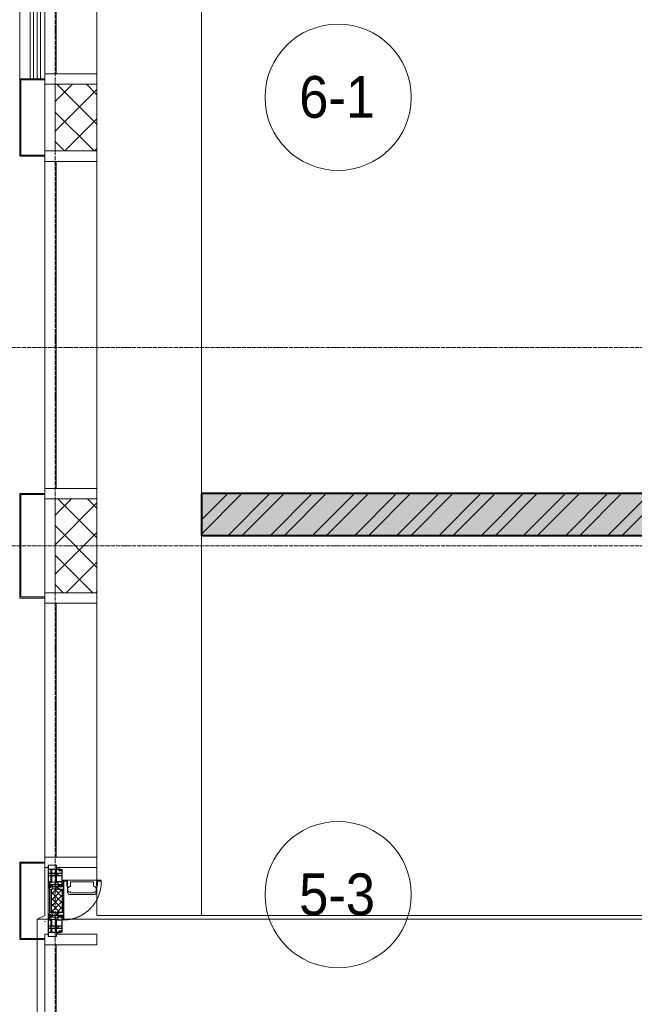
# Model space of a CAD drawing. Header units: millimetres. Extents: x 5617 to 113704, y 7718 to 156189.
# Tile 7 of 48: x 31604 to 34547, y 64505 to 69219. Entities that reach past the tile are written whole.
import ezdxf

# ---------------------------------------------------------------- set-up
doc = ezdxf.new("R2010")
doc.units = ezdxf.units.MM
for name, pattern in [('-D1-02х01', [3, 2, -1]), ('ADSK_Линия сетки', [25, 20, -2.5, 0, -2.5]), ('Линия сетки', [25, 20, -2.5, 0, -2.5])]:
    doc.linetypes.add(name, pattern=pattern)
for name, color, linetype, lineweight in [('Импосты витража', 7, 'Continuous', 18), ('Колонны', 7, 'Continuous', 18), ('Марки помещений', 7, 'Continuous', 20), ('Ограждение', 7, 'Continuous', 18), ('Окна', 7, 'Continuous', 18), ('Оси', 7, 'Continuous', 9), ('Панели витража', 7, 'Continuous', 18), ('Перекрытия', 7, 'Continuous', 18), ('Поручни', 7, 'Continuous', 18), ('Стены разрез', 7, 'Continuous', 40), ('Форма', 7, 'Continuous', 18), ('Формообразующий элемент-перекрытие', 7, 'Continuous', 18), ('Элементы узлов', 7, 'Continuous', 18)]:
    doc.layers.add(name, color=color, linetype=linetype, lineweight=lineweight)
doc.styles.add('Arial_3', font='arial.ttf', dxfattribs={"width": 0.9, "height": 200})
pattern_1 = [(45, (0, 0), (-70.71068, 70.71068), []), (135, (0, 0), (-70.71068, -70.71068), [])]

# ---------------------------------------------------------------- blocks, each defined once
blk = doc.blocks.new('135_SLK_K1_AR_rvt-1-МКСС_K1_L02_4_800_')
at = {"layer": 'Стены разрез', "lineweight": 9, "true_color": 0xcccccc}
h = blk.add_hatch(dxfattribs=at)
h.set_pattern_fill('FP_1', color=254, style=0, pattern_type=2)
h.set_pattern_definition([(50, (0, 0), (218.62117, -19.1268), [22.86, -251.46]), (355, (0, 0), (-42.2919, 229.2684), [18.288, -201.168]), (100.451, (18.22, -1.6), (176.3311, 210.13963), [19.428, -213.708]), (46.184, (0, 60.96), (325.295, -50.4516), [34.29, -377.19]), (96.636, (27.1, 56.76), (284.883, 296.9127), [29.142, -320.562]), (351.184, (0, 60.96), (284.8858, 296.9107), [27.432, -301.752]), (21, (30.48, 45.72), (181.93753, -122.7183), [22.86, -251.46]), (326, (30.48, 45.72), (74.1622, 221.0262), [18.288, -201.168]), (71.451, (45.64, 35.5), (256.10035, 98.30526), [19.428, -213.708]), (37.5, (0, 0), (3.70639, 101.465895), [3.353, -195.377, 3.353, -200.863, -201.93]), (37.5, (0, 0), (3.70639, 101.465895), [-402.946, 3.353, -198.577]), (7.5, (0, 0), (80.18358, 120.21653), [3.353, -113.081, 3.353, -190.805, -76.962]), (7.5, (0, 0), (80.18358, 120.21653), [-310.591, 3.353, -73.609]), (327.5, (-67.97, 0), (162.70865, -6.87497), [3.353, -72.847, 3.353, -234.391, -315.468]), (327.5, (-67.97, 0), (162.70865, -6.87497), [-313.944, 3.353, -312.115]), (317.5, (-98.45, 0), (177.75468, 30.51183), [3.353, -95.707, 3.353, -154.534, -224.028]), (317.5, (-98.45, 0), (177.75468, 30.51183), [-256.946, 3.353, -220.675])])
h.paths.add_polyline_path([(21650, 66750), (21650, 66950), (15050, 66950), (15050, 66750), (21550, 66750)])
h = blk.add_hatch(dxfattribs=at)
h.set_pattern_fill('FP_3', color=254, style=0, pattern_type=2)
h.set_pattern_definition([(45, (0, 0), (-101.02788, 101.02788), []), (45, (67.35, 0), (-101.02788, 101.02788), [])])
h.paths.add_polyline_path([(21650, 66750), (21650, 66950), (15050, 66950), (15050, 66750), (21550, 66750)])
at = {"layer": 'Перекрытия', "color": 254, "true_color": 0xcccccc}
for p, q in [((15050, 70850), (15050, 66950)), ((15050, 66750), (15050, 64930))]:
    blk.add_line(p, q, dxfattribs=at)
at = {"layer": 'Стены разрез', "color": 254, "true_color": 0xcccccc}
for p, q in [((18700, 66950), (15050, 66950)), ((15050, 66950), (15050, 66750)), ((15050, 66750), (21150, 66750))]:
    blk.add_line(p, q, dxfattribs=at)
blk = doc.blocks.new('System Panel - A_PAN_Glass-7462545-МКСС_K1_L02_4_800_')
at = {"layer": 'Панели витража', "color": 254, "lineweight": 5, "true_color": 0xcccccc}
for p, q in [((782.5, 0), (-782.5, 0)), ((-782.5, 0), (-782.5, -55)), ((782.5, -55), (782.5, 0)), ((-782.5, -55), (782.5, -55))]:
    blk.add_line(p, q, dxfattribs=at)
blk = doc.blocks.new('Rectangular Mullion - R_StandardFrame_50Wx250H-5313244-МКСС_K1_L02_4_800_')
at = {"layer": 'Импосты витража', "color": 254, "lineweight": 5, "true_color": 0xcccccc}
blk.add_line((14550, 68540), (14550, 66975), dxfattribs=at)
blk = doc.blocks.new('Rectangular Mullion - R_StandardFrame_50Wx250H-3969097-МКСС_K1_L02_4_800_')
at = {"layer": 'Импосты витража', "color": 254, "lineweight": 5, "true_color": 0xcccccc}
blk.add_line((14300, 74425), (14300, 73975), dxfattribs=at)
blk = doc.blocks.new('Rectangular Mullion - R_StandardFrame_50Wx250H-V22-МКСС_K1_L02_4_800_')
at = {"layer": 'Импосты витража', "color": 254, "lineweight": 5, "true_color": 0xcccccc}
for p, q in [((-25, 0), (-25, 250)), ((-25, 250), (25, 250)), ((25, 250), (25, 0)), ((0, 0), (-25, 0)), ((25, 0), (5, 0))]:
    blk.add_line(p, q, dxfattribs=at)
blk = doc.blocks.new('Rectangular Mullion - R_StandardFrame_50Wx250H-7449967-МКСС_K1_L02_4_800_')
at = {"layer": 'Импосты витража', "color": 254, "lineweight": 5, "true_color": 0xcccccc}
for p, q in [((-25, 0), (-25, 250)), ((-25, 250), (25, 250)), ((25, 250), (25, 0)), ((-5, 0), (-25, 0)), ((25, 0), (0, 0))]:
    blk.add_line(p, q, dxfattribs=at)
blk = doc.blocks.new('System Panel - A_PAN_Glass-7462544-МКСС_K1_L02_4_800_')
at = {"layer": 'Панели витража', "color": 254, "lineweight": 5, "true_color": 0xcccccc}
for p, q in [((607.5, 0), (-607.5, 0)), ((-607.5, 0), (-607.5, -55)), ((607.5, -55), (607.5, 0)), ((-607.5, -55), (607.5, -55))]:
    blk.add_line(p, q, dxfattribs=at)
blk = doc.blocks.new('Rectangular Mullion - R_StandardFrame_50Wx250H-5313068-МКСС_K1_L02_4_800_')
at = {"layer": 'Импосты витража', "color": 254, "lineweight": 5, "true_color": 0xcccccc}
blk.add_line((14550, 75690), (14550, 74475), dxfattribs=at)
blk = doc.blocks.new('Rectangular Mullion - R_StandardFrame_50Wx250H-V27-МКСС_K1_L02_4_800_')
at = {"layer": 'Импосты витража', "color": 254, "lineweight": 5, "true_color": 0xcccccc}
for p, q in [((-25, 57), (-25, 250)), ((-25, 250), (25, 250)), ((25, 250), (25, 0)), ((-25, 0), (-25, 17)), ((-5, 0), (-25, 0)), ((25, 0), (0, 0))]:
    blk.add_line(p, q, dxfattribs=at)
blk = doc.blocks.new('A_PAN_Створка - 383мм П-7_2-V28-МКСС_K1_L02_4_800_')
at = {"layer": 'Панели витража', "lineweight": 5, "true_color": 0xcccccc}
h = blk.add_hatch(dxfattribs=at)
h.set_pattern_fill('FP_8', color=254, style=0, pattern_type=2)
h.set_pattern_definition([(315, (-65000, 14300), (14.1421356, 14.1421356), []), (45, (-65000, 14300), (-14.1421356, 14.1421356), [])])
h.paths.add_polyline_path([(-57.2, -60.8), (-54.6, -63.4), (-53.6, -82.7), (54.6, -81.8), (54.6, -63.4), (57.2, -60.8), (57.2, -36.4), (54.8, -33.2), (54.5, -31.8), (-54.5, -31.8), (-54.9, -34.1), (-57.2, -36.4)])
at = {"layer": 'Окна', "color": 254, "lineweight": 5, "true_color": 0xcccccc}
for p, q in [((-67.9, -17), (-171, -17)), ((-171, -17), (-171, -57)), ((-171, -18.5), (-153.5, -18.5)), ((-153.5, -18.5), (-152, -20)), ((-152, -20), (-152, -73.5)), ((-150.5, -17), (-150.5, -29.4)), ((-132.4, -18.6), (-150.5, -18.6)), ((-150.5, -29.4), (-132.4, -29.4)), ((-150.5, -33.6), (-150.5, -68)), ((-136.3, -33.6), (-150.5, -33.6)), ((-137.2, -31), (-135.8, -35)), ((-132.5, -31), (-137.2, -31)), ((-132.1, -36.8), (-135.8, -35)), ((-132.5, -31.9), (-133.4, -33.7)), ((-133.4, -33.7), (-130.1, -35.3)), ((-132.5, -31.9), (-132.5, -31)), ((-132.4, -29.4), (-132.4, -18.6)), ((-132.1, -49), (-132.1, -36.8)), ((-131, -18.2), (-131, -29.5)), ((-120.8, -18.2), (-131, -18.2)), ((-131, -29.5), (-120.8, -29.5)), ((-131, -30.9), (-131, -33)), ((-120.8, -30.9), (-131, -30.9)), ((-129.4, -34.6), (-131, -33)), ((-130.1, -35.3), (-129.4, -34.6)), ((-130.1, -35.3), (-130.1, -50.4)), ((-122.4, -34.6), (-120.8, -33)), ((-121.7, -35.3), (-122.4, -34.6)), ((-118.4, -33.7), (-121.7, -35.3)), ((-121.7, -35.3), (-121.7, -50.4)), ((-120.8, -18.2), (-120.8, -29.5)), ((-120.8, -30.9), (-120.8, -33)), ((-119.7, -36.8), (-115.9, -35)), ((-119.7, -49), (-119.7, -36.8)), ((-119.3, -18.6), (-92.5, -18.6)), ((-119.3, -29.4), (-119.3, -18.6)), ((-92.5, -29.4), (-119.3, -29.4)), ((-119.3, -31), (-114.6, -31)), ((-119.3, -31.9), (-119.3, -31)), ((-119.3, -31.9), (-118.4, -33.7)), ((-114.6, -31), (-115.9, -35)), ((-94.1, -33.5), (-115.4, -33.5)), ((-89.9, -35.1), (-94.1, -33.5)), ((-92.5, -18.6), (-92.5, -29.4)), ((-90.8, -18.5), (-90.8, -29.4)), ((-87.3, -18.5), (-90.8, -18.5)), ((-90.8, -29.4), (-85.9, -29.4)), ((-89.9, -32.5), (-89.9, -35.1)), ((-85.9, -32.5), (-89.9, -32.5)), ((-89.9, -35.1), (-89.9, -50.9)), ((-87.3, -20.4), (-87.3, -18.5)), ((-87.3, -20.4), (-87.3, -21.9)), ((-84.8, -20.4), (-87.3, -20.4)), ((-87.3, -21.9), (-85.9, -21.9)), ((-85.9, -18.2), (-85.9, -20.4)), ((-75.9, -18.2), (-85.9, -18.2)), ((-85.9, -21.9), (-85.9, -29.4)), ((-85.9, -29.4), (-85.9, -32.5)), ((-85.9, -53.5), (-78, -45.6)), ((-83.4, -20.4), (-84.8, -20.4)), ((-70, -33.8), (-83.4, -20.4)), ((-78, -84), (-78, -23.5)), ((-78, -23.5), (-67.9, -23.5)), ((-78, -36.8), (-70, -36.8)), ((-78, -45.6), (-78, -36.8)), ((-75.9, -21.5), (-75.9, -18.2)), ((-75.9, -21.5), (-75.9, -23.5)), ((-74.9, -21.5), (-75.9, -21.5)), ((-75.9, -23.5), (-73, -23.5)), ((-74.9, -17.9), (-74.9, -21.5)), ((-68.9, -17.9), (-74.9, -17.9)), ((-67.2, -29.3), (-73, -23.5)), ((-61.4, -23.5), (-70, -32.1)), ((-70, -32.1), (-70, -62.5)), ((-70, -36.8), (-70, -33.8)), ((-68.9, -21.5), (-68.9, -17.9)), ((-67.9, -21.5), (-68.9, -21.5)), ((67.9, -17), (-67.9, -17)), ((-61.4, -23.5), (-67.9, -17)), ((-67.9, -17), (-67.9, -23.5)), ((-67.9, -17), (67.9, -17)), ((-67.9, -21.5), (-67.9, -23.5)), ((-67.9, -23.5), (-64.6, -26.8)), ((-67.9, -23.5), (-64.6, -26.8)), ((-64.6, -26.8), (-67.2, -29.3)), ((-64.6, -26.8), (-61.4, -23.5)), ((61.4, -23.5), (-61.4, -23.5)), ((67.9, -17), (61.4, -23.5)), ((70, -32.1), (61.4, -23.5)), ((61.4, -23.5), (64.6, -26.8)), ((67.9, -23.5), (64.6, -26.8)), ((64.6, -26.8), (67.9, -23.5)), ((64.6, -26.8), (67.2, -29.3)), ((67.2, -29.3), (73, -23.5)), ((67.9, -23.5), (67.9, -17)), ((171, -17), (67.9, -17)), ((67.9, -21.5), (67.9, -23.5)), ((67.9, -21.5), (68.9, -21.5)), ((67.9, -23.5), (78, -23.5)), ((68.9, -17.9), (74.9, -17.9)), ((68.9, -21.5), (68.9, -17.9)), ((70, -33.8), (83.4, -20.4)), ((70, -62.5), (70, -32.1)), ((70, -36.8), (70, -33.8)), ((78, -36.8), (70, -36.8)), ((75.9, -23.5), (73, -23.5)), ((74.9, -17.9), (74.9, -21.5)), ((74.9, -21.5), (75.9, -21.5)), ((75.9, -18.2), (85.9, -18.2)), ((75.9, -21.5), (75.9, -18.2)), ((75.9, -21.5), (75.9, -23.5)), ((78, -23.5), (78, -84)), ((78, -45.6), (78, -36.8)), ((85.9, -53.5), (78, -45.6)), ((83.4, -20.4), (84.8, -20.4)), ((84.8, -20.4), (87.3, -20.4)), ((85.9, -18.2), (85.9, -20.4)), ((85.9, -21.9), (85.9, -29.4)), ((87.3, -21.9), (85.9, -21.9)), ((85.9, -29.4), (85.9, -32.5)), ((90.8, -29.4), (85.9, -29.4)), ((85.9, -32.5), (89.9, -32.5)), ((87.3, -18.5), (90.8, -18.5)), ((87.3, -20.4), (87.3, -18.5)), ((87.3, -20.4), (87.3, -21.9)), ((89.9, -32.5), (89.9, -35.1)), ((89.9, -35.1), (94.1, -33.5)), ((89.9, -35.1), (89.9, -50.9)), ((90.8, -18.5), (90.8, -29.4)), ((92.5, -18.6), (92.5, -29.4)), ((119.3, -18.6), (92.5, -18.6)), ((92.5, -29.4), (119.3, -29.4)), ((94.1, -33.5), (115.4, -33.5)), ((114.6, -31), (115.9, -35)), ((119.3, -31), (114.6, -31)), ((119.7, -36.8), (115.9, -35)), ((119.3, -31.9), (118.4, -33.7)), ((118.4, -33.7), (121.7, -35.3)), ((119.3, -29.4), (119.3, -18.6)), ((119.3, -31.9), (119.3, -31)), ((119.7, -49), (119.7, -36.8)), ((120.8, -18.2), (120.8, -29.5)), ((120.8, -18.2), (131, -18.2)), ((131, -29.5), (120.8, -29.5)), ((120.8, -30.9), (120.8, -33)), ((120.8, -30.9), (131, -30.9)), ((122.4, -34.6), (120.8, -33)), ((121.7, -35.3), (122.4, -34.6)), ((121.7, -35.3), (121.7, -50.4)), ((129.4, -34.6), (131, -33)), ((130.1, -35.3), (129.4, -34.6)), ((133.4, -33.7), (130.1, -35.3)), ((130.1, -35.3), (130.1, -50.4)), ((131, -18.2), (131, -29.5)), ((131, -30.9), (131, -33)), ((132.1, -36.8), (135.8, -35)), ((132.1, -49), (132.1, -36.8)), ((132.4, -18.6), (150.5, -18.6)), ((132.4, -29.4), (132.4, -18.6)), ((150.5, -29.4), (132.4, -29.4)), ((132.5, -31), (137.2, -31)), ((132.5, -31.9), (132.5, -31)), ((132.5, -31.9), (133.4, -33.7)), ((137.2, -31), (135.8, -35)), ((136.3, -33.6), (150.5, -33.6)), ((150.5, -17), (150.5, -29.4)), ((150.5, -33.6), (150.5, -68)), ((153.5, -18.5), (152, -20)), ((152, -20), (152, -73.5)), ((171, -18.5), (153.5, -18.5)), ((171, -57), (171, -17)), ((-171, -55.5), (-152, -55.5)), ((-171, -57), (-156, -57)), ((-153, -60), (-153, -73.5)), ((-153, -73.5), (-150, -73.5)), ((-136.4, -52.4), (-150.5, -52.4)), ((-150.5, -56.6), (-132.4, -56.6)), ((-150.5, -68), (-143.5, -68)), ((-150.5, -69.5), (-150.5, -73.5)), ((-145, -69.5), (-150.5, -69.5)), ((-150, -73.5), (-150, -84)), ((-150, -84), (-78, -84)), ((-148.5, -81), (-148.5, -82.5)), ((-143.5, -81), (-148.5, -81)), ((-148.5, -82.5), (-132.4, -82.5)), ((-145, -69.5), (-145, -79.5)), ((-143.5, -68), (-143.5, -81)), ((-137.2, -54.8), (-135.8, -50.8)), ((-132.5, -54.8), (-137.2, -54.8)), ((-132.1, -49), (-135.8, -50.8)), ((-133.4, -52), (-130.1, -50.4)), ((-132.5, -53.8), (-133.4, -52)), ((-132.5, -53.8), (-132.5, -54.8)), ((-132.4, -56.6), (-132.4, -82.5)), ((-129.4, -51.1), (-131, -52.7)), ((-131, -55.1), (-131, -52.7)), ((-120.8, -55.1), (-131, -55.1)), ((-131, -56.5), (-131, -62.6)), ((-131, -56.5), (-120.8, -56.5)), ((-120.8, -62.6), (-131, -62.6)), ((-131, -64.6), (-120.8, -64.6)), ((-131, -82.5), (-131, -64.6)), ((-131, -82.5), (-120.8, -82.5)), ((-130.1, -50.4), (-129.4, -51.1)), ((-121.7, -50.4), (-122.4, -51.1)), ((-122.4, -51.1), (-120.8, -52.7)), ((-118.4, -52), (-121.7, -50.4)), ((-120.8, -55.1), (-120.8, -52.7)), ((-120.8, -56.5), (-120.8, -62.6)), ((-120.8, -82.5), (-120.8, -64.6)), ((-119.7, -49), (-115.9, -50.8)), ((-119.3, -53.8), (-118.4, -52)), ((-119.3, -53.8), (-119.3, -54.8)), ((-119.3, -54.8), (-114.6, -54.8)), ((-119.3, -56.6), (-119.3, -82.5)), ((-92.5, -56.6), (-119.3, -56.6)), ((-119.3, -82.5), (-92.5, -82.5)), ((-114.6, -54.8), (-115.9, -50.8)), ((-94.1, -52.5), (-115.3, -52.5)), ((-89.9, -50.9), (-94.1, -52.5)), ((-92.5, -56.6), (-92.5, -82.5)), ((-73.9, -87.5), (-91.5, -87.5)), ((-91.5, -87.5), (-91.5, -92)), ((-91.5, -92), (91.5, -92)), ((-90.8, -56.6), (-85.9, -56.6)), ((-90.8, -62.7), (-90.8, -56.6)), ((-80.4, -62.7), (-90.8, -62.7)), ((-90.8, -64.6), (-90.8, -82.5)), ((-80.1, -64.6), (-90.8, -64.6)), ((-90.8, -82.5), (-79.5, -82.5)), ((-89.9, -52.2), (-89.9, -50.9)), ((-89.9, -52.2), (-88.6, -53.5)), ((-85.9, -53.5), (-88.6, -53.5)), ((-85.9, -56.6), (-85.9, -53.5)), ((-78, -84), (-85, -84)), ((-85, -84), (-85, -87.5)), ((-85, -87.5), (-78, -87.5)), ((-80.4, -61.1), (-80.4, -62.7)), ((-78, -61.1), (-80.4, -61.1)), ((-80.1, -66.1), (-80.1, -64.6)), ((-78, -66.1), (-80.1, -66.1)), ((-79.5, -80.6), (-78, -80.6)), ((-79.5, -82.5), (-79.5, -80.6)), ((-78, -66.1), (-78, -61.1)), ((-78, -87.5), (-78, -84)), ((-70, -62.5), (-73.9, -62.5)), ((-73.9, -62.5), (-73.9, -87.5)), ((73.9, -62.5), (70, -62.5)), ((73.9, -87.5), (73.9, -62.5)), ((73.9, -84), (78, -84)), ((91.5, -87.5), (73.9, -87.5)), ((78, -61.1), (80.4, -61.1)), ((78, -66.1), (78, -61.1)), ((78, -66.1), (80.1, -66.1)), ((79.5, -80.6), (78, -80.6)), ((78, -87.5), (78, -84)), ((78, -84), (85, -84)), ((78, -84), (150, -84)), ((85, -87.5), (78, -87.5)), ((79.5, -82.5), (79.5, -80.6)), ((90.8, -82.5), (79.5, -82.5)), ((80.1, -64.6), (90.8, -64.6)), ((80.1, -66.1), (80.1, -64.6)), ((80.4, -61.1), (80.4, -62.7)), ((80.4, -62.7), (90.8, -62.7)), ((85, -84), (85, -87.5)), ((85.9, -53.5), (88.6, -53.5)), ((85.9, -56.6), (85.9, -53.5)), ((90.8, -56.6), (85.9, -56.6)), ((89.9, -52.2), (88.6, -53.5)), ((89.9, -50.9), (94.1, -52.5)), ((89.9, -52.2), (89.9, -50.9)), ((90.8, -62.7), (90.8, -56.6)), ((90.8, -64.6), (90.8, -82.5)), ((91.5, -92), (91.5, -87.5)), ((92.5, -56.6), (119.3, -56.6)), ((92.5, -56.6), (92.5, -82.5)), ((119.3, -82.5), (92.5, -82.5)), ((94.1, -52.5), (115.3, -52.5)), ((114.6, -54.8), (115.9, -50.8)), ((119.3, -54.8), (114.6, -54.8)), ((119.7, -49), (115.9, -50.8)), ((118.4, -52), (121.7, -50.4)), ((119.3, -53.8), (118.4, -52)), ((119.3, -53.8), (119.3, -54.8)), ((119.3, -56.6), (119.3, -82.5)), ((122.4, -51.1), (120.8, -52.7)), ((120.8, -55.1), (120.8, -52.7)), ((120.8, -55.1), (131, -55.1)), ((120.8, -56.5), (120.8, -62.6)), ((131, -56.5), (120.8, -56.5)), ((120.8, -62.6), (131, -62.6)), ((120.8, -82.5), (120.8, -64.6)), ((131, -64.6), (120.8, -64.6)), ((131, -82.5), (120.8, -82.5)), ((121.7, -50.4), (122.4, -51.1)), ((130.1, -50.4), (129.4, -51.1)), ((129.4, -51.1), (131, -52.7)), ((133.4, -52), (130.1, -50.4)), ((131, -55.1), (131, -52.7)), ((131, -56.5), (131, -62.6)), ((131, -82.5), (131, -64.6)), ((132.1, -49), (135.8, -50.8)), ((150.5, -56.6), (132.4, -56.6)), ((132.4, -56.6), (132.4, -82.5)), ((148.5, -82.5), (132.4, -82.5)), ((132.5, -53.8), (133.4, -52)), ((132.5, -53.8), (132.5, -54.8)), ((132.5, -54.8), (137.2, -54.8)), ((137.2, -54.8), (135.8, -50.8)), ((136.4, -52.4), (150.5, -52.4)), ((143.5, -68), (143.5, -81)), ((150.5, -68), (143.5, -68)), ((143.5, -81), (148.5, -81)), ((145, -69.5), (150.5, -69.5)), ((145, -69.5), (145, -79.5)), ((148.5, -81), (148.5, -82.5)), ((150, -84), (150, -73.5)), ((150, -73.5), (153, -73.5)), ((150.5, -69.5), (150.5, -73.5)), ((171, -55.5), (152, -55.5)), ((153, -73.5), (153, -60)), ((156, -57), (171, -57))]:
    blk.add_line(p, q, dxfattribs=at)
at = {"layer": 'Окна', "color": 7, "lineweight": 5, "true_color": 0xf4f4f4}
for p, q in [((95.1, -87.5), (95.1, -105.1)), ((99.6, -87.5), (95.1, -87.5)), ((99.6, -270.5), (99.6, -87.5)), ((39.7, -109), (31.1, -117.6)), ((31.1, -117.6), (31.1, -240.4)), ((41.4, -123.8), (39.1, -124.2)), ((39.1, -179), (39.1, -124.2)), ((70.1, -109), (39.7, -109)), ((41.4, -123.8), (43.5, -121.7)), ((45, -113.3), (42.3, -118.2)), ((42.3, -118.2), (43.5, -121.7)), ((45.9, -111.2), (45, -113.3)), ((63.3, -111.2), (45.9, -111.2)), ((64.1, -113), (63.3, -111.2)), ((64.1, -113), (66.7, -117)), ((66.7, -117), (68.6, -118.3)), ((68.6, -118.3), (68.6, -121.6)), ((68.6, -121.6), (71.1, -124.1)), ((70.1, -105.1), (70.1, -109)), ((95.1, -105.1), (70.1, -105.1)), ((71.1, -124.1), (89.5, -124.1)), ((74.1, -109.6), (74.1, -105.1)), ((89.1, -109.6), (74.1, -109.6)), ((89.1, -105.1), (89.1, -109.6)), ((89.5, -124.1), (90.6, -125.2)), ((90.6, -125.2), (90.6, -232.8)), ((93.1, -109.6), (93.1, -105.1)), ((97.9, -109.6), (93.1, -109.6)), ((97.9, -95.6), (95.1, -95.6)), ((97.9, -95.6), (97.9, -109.6)), ((39.1, -179), (39.1, -233.8)), ((41.4, -234.2), (39.1, -233.8)), ((41.4, -234.2), (43.5, -236.3)), ((68.6, -236.4), (71.1, -233.9)), ((71.1, -233.9), (89.5, -233.9)), ((89.5, -233.9), (90.6, -232.8)), ((39.7, -249), (31.1, -240.4)), ((70.1, -249), (39.7, -249)), ((42.3, -239.8), (43.5, -236.3)), ((45, -244.7), (42.3, -239.8)), ((45.9, -246.8), (45, -244.7)), ((63.3, -246.8), (45.9, -246.8)), ((64.1, -245), (63.3, -246.8)), ((64.1, -245), (66.7, -241)), ((66.7, -241), (68.6, -239.7)), ((68.6, -239.7), (68.6, -236.4)), ((70.1, -252.9), (70.1, -249)), ((95.1, -252.9), (70.1, -252.9)), ((74.1, -248.4), (74.1, -252.9)), ((89.1, -248.4), (74.1, -248.4)), ((89.1, -252.9), (89.1, -248.4)), ((93.1, -248.4), (93.1, -252.9)), ((97.9, -248.4), (93.1, -248.4)), ((95.1, -270.5), (95.1, -252.9)), ((97.9, -262.4), (95.1, -262.4)), ((99.6, -270.5), (95.1, -270.5)), ((97.9, -262.4), (97.9, -248.4))]:
    blk.add_line(p, q, dxfattribs=at)
at = {"layer": 'Окна', "color": 254, "lineweight": 5, "true_color": 0xcccccc}
for centre, start, end in [((-156, -60), 0, 90), ((156, -60), 90, 180)]:
    blk.add_arc(centre, 3, start, end, dxfattribs=at)
at = {"layer": 'Окна', "color": 254, "linetype": '-D1-02х01', "lineweight": 5, "true_color": 0xcccccc}
blk.add_arc((91.4, -87.5), 183, 181.4091, 271.1445, dxfattribs=at)
at = {"layer": 'Элементы узлов', "color": 254, "lineweight": 5, "true_color": 0xcccccc}
for p, q in [((-70, -32.1), (-61.4, -23.5)), ((-70, -62.5), (-70, -32.1)), ((-67.8, -38.3), (-65.7, -37.4)), ((-67.8, -55.7), (-67.8, -38.3)), ((-65.7, -37.4), (-60.8, -34.7)), ((61.4, -23.5), (-61.4, -23.5)), ((-60.8, -34.7), (-57.3, -35.9)), ((-55.2, -33.8), (-57.3, -35.9)), ((-54.9, -34.1), (-57.2, -36.4)), ((-57.2, -36.4), (-57.2, -60.8)), ((-55.2, -33.8), (-54.8, -31.5)), ((-54.9, -25.8), (-53.9, -24.8)), ((-54.9, -29.5), (-54.9, -25.8)), ((-53.9, -30.5), (-54.9, -29.5)), ((-54.5, -31.8), (-54.9, -34.1)), ((0, -31.5), (-54.8, -31.5)), ((54.5, -31.8), (-54.5, -31.8)), ((-53.9, -24.8), (53.9, -24.8)), ((53.9, -30.5), (-53.9, -30.5)), ((0, -31.5), (54.8, -31.5)), ((54.9, -25.8), (53.9, -24.8)), ((53.9, -30.5), (54.9, -29.5)), ((54.9, -34.1), (54.5, -31.8)), ((55.2, -33.8), (54.8, -31.5)), ((54.9, -29.5), (54.9, -25.8)), ((57.2, -36.4), (54.9, -34.1)), ((55.2, -33.8), (57.3, -35.9)), ((57.2, -60.8), (57.2, -36.4)), ((60.8, -34.7), (57.3, -35.9)), ((65.7, -37.4), (60.8, -34.7)), ((70, -32.1), (61.4, -23.5)), ((67.8, -38.3), (65.7, -37.4)), ((67.8, -55.7), (67.8, -38.3)), ((70, -62.5), (70, -32.1)), ((-91.5, -87.5), (-73.9, -87.5)), ((-91.5, -92), (-91.5, -87.5)), ((-91.5, -92), (91.5, -92)), ((-83.4, -90.3), (-83.4, -87.5)), ((-83.4, -90.3), (-69.4, -90.3)), ((-73.9, -62.5), (-70, -62.5)), ((-73.9, -87.5), (-73.9, -62.5)), ((-69.4, -66.5), (-73.9, -66.5)), ((-73.9, -81.5), (-69.4, -81.5)), ((-69.4, -85.5), (-73.9, -85.5)), ((-69.4, -81.5), (-69.4, -66.5)), ((-69.4, -90.3), (-69.4, -85.5)), ((-61.7, -62.5), (-67.9, -62.5)), ((-67.9, -62.5), (-67.9, -89.3)), ((-67.9, -89.3), (-66.9, -90.3)), ((-66, -56.5), (-67.8, -55.7)), ((-66.9, -90.3), (-57.4, -90.3)), ((-66, -56.5), (-62, -59.1)), ((-62, -59.1), (-60.7, -61)), ((-61.7, -64.9), (-61.7, -62.5)), ((-60.1, -67.7), (-61.7, -64.9)), ((-60.7, -61), (-57.4, -61)), ((-56.4, -67.7), (-60.1, -67.7)), ((-57.4, -61), (-54.9, -63.5)), ((-57.4, -90.3), (-56.4, -89.4)), ((-57.2, -60.8), (-54.6, -63.4)), ((-56.4, -89.4), (-56.4, -67.7)), ((-54.9, -63.5), (-54.9, -81.9)), ((-54.9, -81.9), (-53.8, -83)), ((-54.9, -85.6), (-53.9, -84.6)), ((-54.9, -89.3), (-54.9, -85.6)), ((-53.9, -90.3), (-54.9, -89.3)), ((-54.6, -63.4), (-54.6, -81.8)), ((-54.6, -81.8), (-53.6, -82.7)), ((-53.9, -84.6), (53.9, -84.6)), ((53.9, -90.3), (-53.9, -90.3)), ((53.8, -83), (-53.8, -83)), ((-53.6, -82.7), (53.6, -82.7)), ((53.6, -82.7), (54.6, -81.8)), ((54.9, -81.9), (53.8, -83)), ((54.9, -85.6), (53.9, -84.6)), ((53.9, -90.3), (54.9, -89.3)), ((54.6, -63.4), (57.2, -60.8)), ((54.6, -81.8), (54.6, -63.4)), ((57.4, -61), (54.9, -63.5)), ((54.9, -63.5), (54.9, -81.9)), ((54.9, -89.3), (54.9, -85.6)), ((56.4, -67.7), (60.1, -67.7)), ((56.4, -89.4), (56.4, -67.7)), ((57.4, -90.3), (56.4, -89.4)), ((60.7, -61), (57.4, -61)), ((66.9, -90.3), (57.4, -90.3)), ((60.1, -67.7), (61.7, -64.9)), ((62, -59.1), (60.7, -61)), ((61.7, -62.5), (67.9, -62.5)), ((61.7, -64.9), (61.7, -62.5)), ((66, -56.5), (62, -59.1)), ((66, -56.5), (67.8, -55.7)), ((67.9, -89.3), (66.9, -90.3)), ((67.9, -62.5), (67.9, -89.3)), ((69.4, -66.5), (73.9, -66.5)), ((69.4, -81.5), (69.4, -66.5)), ((73.9, -81.5), (69.4, -81.5)), ((69.4, -85.5), (73.9, -85.5)), ((69.4, -90.3), (69.4, -85.5)), ((83.4, -90.3), (69.4, -90.3)), ((73.9, -62.5), (70, -62.5)), ((73.9, -87.5), (73.9, -62.5)), ((91.5, -87.5), (73.9, -87.5)), ((83.4, -90.3), (83.4, -87.5)), ((91.5, -92), (91.5, -87.5))]:
    blk.add_line(p, q, dxfattribs=at)
blk = doc.blocks.new('Rectangular Mullion - R_StandardFrame_50Wx250H-4651367-МКСС_K1_L02_4_800_')
at = {"layer": 'Импосты витража', "color": 254, "lineweight": 5, "true_color": 0xcccccc}
for p, q in [((14300, 65160), (14300, 64929.3)), ((14550, 65160), (14550, 65099.6)), ((14550, 65070.1), (14550, 64929.3)), ((14300, 64903.4), (14300, 64900.1))]:
    blk.add_line(p, q, dxfattribs=at)
blk = doc.blocks.new('Rectangular Mullion - R_StandardFrame_50Wx250H-V23-МКСС_K1_L02_4_800_')
at = {"layer": 'Импосты витража', "color": 254, "lineweight": 5, "true_color": 0xcccccc}
for p, q in [((-25, 0), (-25, 250)), ((-25, 250), (25, 250)), ((25, 250), (25, 57)), ((0, 0), (-25, 0)), ((25, 0), (5, 0)), ((25, 17), (25, 0))]:
    blk.add_line(p, q, dxfattribs=at)
blk = doc.blocks.new('System Panel - A_PAN_Glass-7462546-МКСС_K1_L02_4_800_')
at = {"layer": 'Панели витража', "color": 254, "lineweight": 5, "true_color": 0xcccccc}
for p, q in [((170, 0), (-170, 0)), ((-170, 0), (-170, -55)), ((170, -55), (170, 0)), ((-170, -55), (170, -55))]:
    blk.add_line(p, q, dxfattribs=at)
blk = doc.blocks.new('Rectangular Mullion - R_StandardFrame_50Wx250H-4158761-МКСС_K1_L02_4_800_')
at = {"layer": 'Импосты витража', "color": 254, "lineweight": 5, "true_color": 0xcccccc}
blk.add_line((14550, 69275), (14550, 68960), dxfattribs=at)
blk = doc.blocks.new('Rectangular Mullion - R_StandardFrame_50Wx250H-V29-МКСС_K1_L02_4_800_')
at = {"layer": 'Импосты витража', "color": 254, "lineweight": 5, "true_color": 0xcccccc}
blk.add_line((14300, 68910), (14300, 68590), dxfattribs=at)
blk = doc.blocks.new('Ограждение - Ограждение-5315286-МКСС_K1_L02_4_800_')
at = {"layer": 'Поручни', "color": 254, "lineweight": 5, "true_color": 0xcccccc}
for p, q in [((-120, 10650), (-120, 9035)), ((-104, 9035), (-104, 10650)), ((-103.5, 9035), (-103.5, 10650)), ((-86.5, 9035), (-86.5, 10650)), ((-86, 9035), (-86, 10650)), ((-70, 9035), (-70, 10650))]:
    blk.add_line(p, q, dxfattribs=at)
blk = doc.blocks.new('A_SLK_PAN_Type1 - Прямой тип панели-6054273-МКСС_K1_L02_4_800_')
at = {"layer": 'Колонны', "color": 254, "lineweight": 5, "true_color": 0xcccccc}
for p, q in [((-245, 0), (-250, 0)), ((-250, 0), (-250, -120)), ((-245, -115), (-245, 0)), ((245, 0), (245, -115)), ((250, 0), (245, 0)), ((250, -120), (250, 0)), ((-250, -120), (250, -120)), ((245, -115), (-245, -115))]:
    blk.add_line(p, q, dxfattribs=at)
blk = doc.blocks.new('A_SLK_PAN_Type1 - Прямой тип панели Ф-1_1-7441653-МКСС_K1_L02_4_800_')
at = {"layer": 'Колонны', "color": 254, "lineweight": 5, "true_color": 0xcccccc}
for p, q in [((-180, 0), (-185, 0)), ((-185, 0), (-185, -120)), ((-180, -115), (-180, 0)), ((180, 0), (180, -115)), ((185, 0), (180, 0)), ((185, -120), (185, 0)), ((-185, -120), (185, -120)), ((180, -115), (-180, -115))]:
    blk.add_line(p, q, dxfattribs=at)
blk = doc.blocks.new('A_SLK_PAN_Type1 - Прямой тип панели-6617307-МКСС_K1_L02_4_800_')
at = {"layer": 'Колонны', "color": 254, "lineweight": 5, "true_color": 0xcccccc}
for p, q in [((-180, 0), (-185, 0)), ((-185, 0), (-185, -120)), ((-180, -115), (-180, 0)), ((180, 0), (180, -115)), ((185, 0), (180, 0)), ((185, -120), (185, 0)), ((-185, -120), (185, -120)), ((180, -115), (-180, -115))]:
    blk.add_line(p, q, dxfattribs=at)
blk = doc.blocks.new('A_OGR_PAN_Отлив - A_OGR_PAN_Отлив-5583368-МКСС_K1_L02_4_800_')
at = {"layer": 'Колонны', "color": 254, "lineweight": 5, "true_color": 0xcccccc}
blk.add_line((807.5, 120), (-807.5, 120), dxfattribs=at)
blk = doc.blocks.new('135_SLK_K1_AR_FCD_rvt-1-МКСС_K1_L02_4_800_')
at = {"layer": 'Стены разрез', "lineweight": 5, "true_color": 0xcccccc}
h = blk.add_hatch(dxfattribs=at)
h.set_pattern_fill('FP_4', color=254, style=0, pattern_type=2)
h.set_pattern_definition(pattern_1)
h.paths.add_polyline_path([(14550, 68590), (14550, 68910), (14350, 68910), (14350, 68590), (14525.7, 68590)])
h = blk.add_hatch(dxfattribs=at)
h.set_pattern_fill('FP_4', color=254, style=0, pattern_type=2)
h.set_pattern_definition(pattern_1)
h.paths.add_polyline_path([(14550, 66475), (14550, 66925), (14350, 66925), (14350, 66475), (14525.7, 66475)])
at = {"layer": 'Стены разрез', "color": 254, "lineweight": 9, "true_color": 0xcccccc}
for p, q in [((14550, 68910), (14350, 68910)), ((14350, 68910), (14350, 68590)), ((14550, 68590), (14550, 68910)), ((14350, 68590), (14550, 68590)), ((14550, 66925), (14350, 66925)), ((14350, 66925), (14350, 66475)), ((14550, 66475), (14550, 66925)), ((14350, 66475), (14550, 66475))]:
    blk.add_line(p, q, dxfattribs=at)
at = {"layer": 'Форма', "color": 254, "lineweight": 5, "true_color": 0xcccccc}
for p, q in [((14300, 64930), (14262.9, 64912.5)), ((18100, 64930), (14550, 64930))]:
    blk.add_line(p, q, dxfattribs=at)
at = {"layer": 'Форма', "color": 254, "lineweight": 9, "true_color": 0xcccccc}
for p, q in [((14317, 64912.5), (14262.9, 64912.5)), ((14262.9, 64912.5), (14262.9, 64820)), ((14387.5, 64912.5), (14384, 64912.5)), ((22750, 64912.5), (14392, 64912.5)), ((14262.9, 64815), (14262.9, 63550))]:
    blk.add_line(p, q, dxfattribs=at)
at = {"layer": 'Формообразующий элемент-перекрытие', "color": 254, "lineweight": 5, "true_color": 0xcccccc}
blk.add_line((14550, 64930), (18100, 64930), dxfattribs=at)
at = {"layer": 'Импосты витража', "color": 254, "lineweight": 5, "true_color": 0xcccccc}
for name, p in [('Rectangular Mullion - R_StandardFrame_50Wx250H-4158761-МКСС_K1_L02_4_800_', (0, 0)), ('Rectangular Mullion - R_StandardFrame_50Wx250H-V29-МКСС_K1_L02_4_800_', (0, 0)), ('Rectangular Mullion - R_StandardFrame_50Wx250H-5313244-МКСС_K1_L02_4_800_', (0, 0)), ('Rectangular Mullion - R_StandardFrame_50Wx250H-3969097-МКСС_K1_L02_4_800_', (0, -7500)), ('Rectangular Mullion - R_StandardFrame_50Wx250H-5313068-МКСС_K1_L02_4_800_', (0, -9265)), ('Rectangular Mullion - R_StandardFrame_50Wx250H-4651367-МКСС_K1_L02_4_800_', (0, 0))]:
    blk.add_blockref(name, p, dxfattribs=at)
at = {"layer": 'Импосты витража', "color": 254, "lineweight": 5, "true_color": 0xcccccc, "extrusion": (0, 0, -1), "rotation": 90.00000000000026}
for name, p in [('Rectangular Mullion - R_StandardFrame_50Wx250H-7449967-МКСС_K1_L02_4_800_', (-14300, 68935)), ('Rectangular Mullion - R_StandardFrame_50Wx250H-V22-МКСС_K1_L02_4_800_', (-14300, 68565)), ('Rectangular Mullion - R_StandardFrame_50Wx250H-7449967-МКСС_K1_L02_4_800_', (-14300, 66950)), ('Rectangular Mullion - R_StandardFrame_50Wx250H-V22-МКСС_K1_L02_4_800_', (-14300, 66450)), ('Rectangular Mullion - R_StandardFrame_50Wx250H-V27-МКСС_K1_L02_4_800_', (-14300, 65185)), ('Rectangular Mullion - R_StandardFrame_50Wx250H-V23-МКСС_K1_L02_4_800_', (-14300, 64815))]:
    blk.add_blockref(name, p, dxfattribs=at)
at = {"layer": 'Колонны', "color": 254, "lineweight": 5, "true_color": 0xcccccc}
for name, p, rotation in [('A_OGR_PAN_Отлив - A_OGR_PAN_Отлив-5583368-МКСС_K1_L02_4_800_', (14300, 69742.5), 90.00000000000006), ('A_SLK_PAN_Type1 - Прямой тип панели-6617307-МКСС_K1_L02_4_800_', (14300, 68750), 270.0000000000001), ('A_SLK_PAN_Type1 - Прямой тип панели-6054273-МКСС_K1_L02_4_800_', (14300, 66700), 270.0000000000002), ('A_SLK_PAN_Type1 - Прямой тип панели Ф-1_1-7441653-МКСС_K1_L02_4_800_', (14300, 65000), 270.0000000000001)]:
    blk.add_blockref(name, p, dxfattribs=dict(at, rotation=rotation))
at = {"layer": 'Ограждение', "color": 254, "lineweight": 5, "true_color": 0xcccccc}
blk.add_blockref('Ограждение - Ограждение-5315286-МКСС_K1_L02_4_800_', (14350, 59900), dxfattribs=at)
at = {"layer": 'Панели витража', "color": 254, "lineweight": 5, "true_color": 0xcccccc, "rotation": 89.99999999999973}
for name, p in [('System Panel - A_PAN_Glass-7462546-МКСС_K1_L02_4_800_', (14300, 69130)), ('System Panel - A_PAN_Glass-7462545-МКСС_K1_L02_4_800_', (14300, 67757.5)), ('System Panel - A_PAN_Glass-7462544-МКСС_K1_L02_4_800_', (14300, 65817.5)), ('A_PAN_Створка - 383мм П-7_2-V28-МКСС_K1_L02_4_800_', (14300, 65000)), ('System Panel - A_PAN_Glass-7462544-МКСС_K1_L02_4_800_', (14300, 64182.5))]:
    blk.add_blockref(name, p, dxfattribs=at)
blk = doc.blocks.new('050_Марка_Помещение - Номер-620969-МКСС_K1_L02_4_800_')
at = {"layer": 'Марки помещений'}
blk.add_circle((0, 0), 3.5, dxfattribs=at)

msp = doc.modelspace()

# ---------------------------------------------------------------- linework, layer by layer
at = {"layer": 'Оси', "linetype": 'Линия сетки'}
msp.add_line((31774.1, 54163.6), (31774.1, 82700), dxfattribs=at)
at = {"layer": 'Оси', "linetype": 'ADSK_Линия сетки'}
for p, q in [((80704.2, 67650), (26311.9, 67650)), ((80704.2, 66700), (26311.9, 66700))]:
    msp.add_line(p, q, dxfattribs=at)

# ---------------------------------------------------------------- block references
at = {"lineweight": 5}
for name in ['135_SLK_K1_AR_FCD_rvt-1-МКСС_K1_L02_4_800_', '135_SLK_K1_AR_rvt-1-МКСС_K1_L02_4_800_']:
    msp.add_blockref(name, (17424.1, 0), dxfattribs=at)
at = {"layer": 'Марки помещений', "xscale": 99.99999999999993, "yscale": 99.99999999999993, "zscale": 99.99999999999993}
for p in [(33129, 68847.2), (33128.9, 65029.8)]:
    msp.add_blockref('050_Марка_Помещение - Номер-620969-МКСС_K1_L02_4_800_', p, dxfattribs=at)

# ---------------------------------------------------------------- texts
at = {"layer": 'Марки помещений', "lineweight": 9, "char_height": 200, "width": 447.342, "attachment_point": 1, "style": 'Arial_3'}
for s, insert in [('6-1', (32942.4, 68948.9)), ('5-3', (32942.3, 65131.5))]:
    msp.add_mtext(s, dxfattribs=dict(at, insert=insert))

doc.saveas('drawing.dxf')
